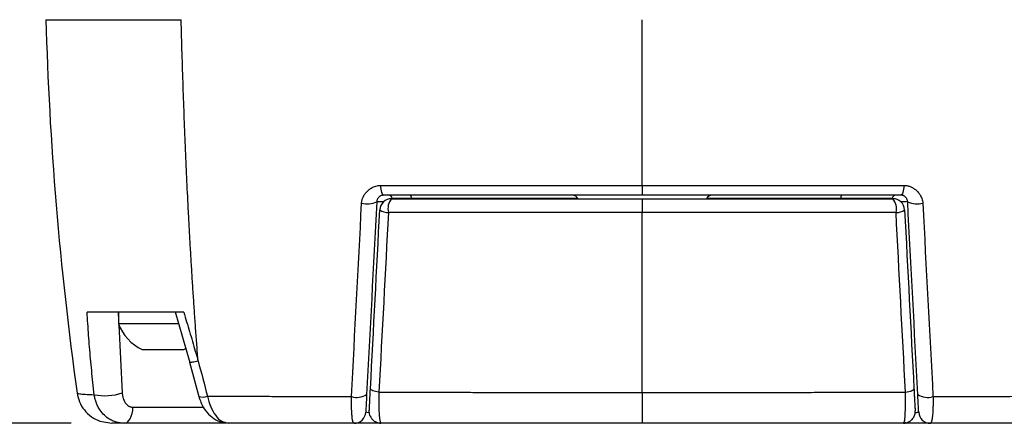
# Model space of a CAD drawing. Header units: millimetres. Extents: x 0 to 776, y 0 to 594.
# Tile 3 of 52: x 81 to 165, y 126 to 160. Entities that reach past the tile are written whole.
import ezdxf

# ---------------------------------------------------------------- set-up
doc = ezdxf.new("R2010")
doc.units = ezdxf.units.MM
doc.header["$LTSCALE"] = 2.75
doc.layers.add('DIMENSIONS', color=140, linetype='Continuous', lineweight=25)
doc.styles.add('SLDTEXTSTYLE0', font='TXT', dxfattribs={"width": 0.7})
doc.dimstyles.new('SLDDIMSTYLE0', dxfattribs={"dimtxt": 5.934521, "dimasz": 9.0805, "dimexe": 0, "dimexo": 0.0625, "dimgap": 1.48363, "dimtad": 0, "dimtih": 1, "dimtoh": 1, "dimdec": 1, "dimrnd": 1e-09, "dimzin": 4, "dimdsep": 46, "dimtxsty": 'SLDTEXTSTYLE0', "dimsah": 1, "dimcen": 0.09, "dimadec": 0, "dimazin": 1, "dimtfac": 1, "dimtdec": 1, "dimtofl": 0, "dimtmove": 0, "dimatfit": 3, "dimfxl": 0, "dimfrac": 2, "dimtolj": 1, "dimtzin": 12, "dimarcsym": 0})

# ---------------------------------------------------------------- blocks, each defined once
blk = doc.blocks.new('_D')
at = {"layer": 'DIMENSIONS'}
for p, q in [((80.683, 220.624), (55.622, 220.624)), ((64.353, 220.624), (64.353, 188.862)), ((55.535, 178.101), (53.543, 178.101)), ((53.543, 178.101), (53.543, 168.669)), ((73.17, 178.101), (75.163, 178.101)), ((75.163, 178.101), (75.163, 168.669)), ((53.543, 168.669), (55.535, 168.669)), ((75.163, 168.669), (73.17, 168.669)), ((64.353, 125.624), (64.353, 167.341)), ((85.152, 125.624), (55.622, 125.624))]:
    blk.add_line(p, q, dxfattribs=at)
for points in [[(64.353, 220.624), (62.956, 211.543), (65.75, 211.543)], [(64.353, 125.624), (65.75, 134.704), (62.956, 134.704)]]:
    blk.add_solid(points, dxfattribs=at)
at = {"layer": 'DIMENSIONS', "char_height": 5.8208, "attachment_point": 1, "style": 'SLDTEXTSTYLE0'}
for s, insert in [('95.0', (55.535, 186.933)), ('3.74', (55.535, 176.173))]:
    blk.add_mtext(s, dxfattribs=dict(at, insert=insert))
blk = doc.blocks.new('_D_2')
at = {"layer": 'DIMENSIONS'}
for p, q in [((103.833, 277.624), (28.833, 277.624)), ((37.565, 277.624), (37.565, 217.158)), ((28.747, 206.398), (26.754, 206.398)), ((26.754, 206.398), (26.754, 196.966)), ((46.382, 206.398), (48.375, 206.398)), ((48.375, 206.398), (48.375, 196.966)), ((26.754, 196.966), (28.747, 196.966)), ((48.375, 196.966), (46.382, 196.966)), ((37.565, 125.624), (37.565, 195.637)), ((85.152, 125.624), (28.833, 125.624))]:
    blk.add_line(p, q, dxfattribs=at)
for points in [[(37.565, 277.624), (36.168, 268.543), (38.962, 268.543)], [(37.565, 125.624), (38.962, 134.704), (36.168, 134.704)]]:
    blk.add_solid(points, dxfattribs=at)
at = {"layer": 'DIMENSIONS', "char_height": 5.8208, "attachment_point": 1, "style": 'SLDTEXTSTYLE0'}
for s, insert in [('152.0', (26.279, 215.23)), ('5.98', (28.747, 204.469))]:
    blk.add_mtext(s, dxfattribs=dict(at, insert=insert))

msp = doc.modelspace()

# ---------------------------------------------------------------- linework, layer by layer
for p, q in [((134.009, 145.946), (134.009, 145.124)), ((114.272, 144.834), (112.62, 144.834)), ((128.505, 144.834), (114.272, 144.834)), ((134.009, 144.824), (134.009, 143.637)), ((151, 144.834), (139.514, 144.834)), ((155.399, 144.834), (151, 144.834)), ((89.171, 135.124), (89.209, 134.392)), ((89.209, 135.124), (89.209, 134.124)), ((94.061, 135.156), (95.305, 130.818)), ((94.385, 134.124), (89.209, 134.124)), ((89.228, 134.039), (89.533, 128.215)), ((91.228, 131.924), (93.009, 131.924)), ((93.009, 131.924), (94.791, 131.924)), ((94.791, 131.924), (94.977, 132.02)), ((95.298, 130.844), (96.075, 127.916)), ((85.673, 128.207), (85.69, 128.198)), ((134.009, 128.259), (134.009, 125.624)), ((90.451, 126.993), (96.526, 126.993)), ((110.457, 126.563), (110.68, 126.56)), ((87.62, 125.809), (88.644, 125.624)), ((98.44, 125.624), (89.717, 125.624)), ((98.3, 125.714), (98.584, 125.624)), ((111.503, 125.624), (111.379, 125.624)), ((156.356, 125.624), (156.401, 125.714)), ((156.64, 125.624), (156.516, 125.624))]:
    msp.add_line(p, q)
at = {"flags": 128}
for points in [[(111.623, 145.958), (111.635, 145.788), (111.656, 145.629), (111.684, 145.485), (111.719, 145.36), (111.759, 145.259), (111.804, 145.185), (111.851, 145.139), (111.901, 145.124)], [(156.396, 145.958), (156.384, 145.788), (156.363, 145.629), (156.335, 145.485), (156.3, 145.36), (156.26, 145.259), (156.215, 145.185), (156.167, 145.139), (156.118, 145.124)], [(114.272, 144.834), (114.27, 144.891), (114.264, 144.946), (114.256, 144.996), (114.244, 145.039), (114.23, 145.075), (114.214, 145.102), (114.197, 145.118), (114.18, 145.124)], [(111.489, 128.287), (111.337, 128.309), (111.195, 128.338), (111.069, 128.371), (110.962, 128.408), (110.875, 128.449), (110.813, 128.491), (110.775, 128.535), (110.764, 128.578)], [(156.53, 128.287), (156.682, 128.309), (156.823, 128.338), (156.95, 128.371), (157.057, 128.408), (157.143, 128.449), (157.206, 128.491), (157.243, 128.535), (157.255, 128.578)], [(89.717, 125.624), (89.853, 125.649), (89.984, 125.726), (90.106, 125.85), (90.215, 126.018), (90.306, 126.224), (90.378, 126.46), (90.426, 126.72), (90.451, 126.993)], [(110.722, 126.285), (110.674, 126.474), (110.665, 126.676)], [(157.297, 126.286), (157.344, 126.474), (157.354, 126.676)], [(111.449, 125.647), (111.44, 125.642), (111.379, 125.624)]]:
    msp.add_lwpolyline(points, dxfattribs=at)
for centre, radius, start, end in [((112.32, 144.824), 0.3, 2, 90), ((128.051, 144.624), 0.5, 24.89393, 90), ((139.968, 144.624), 0.5, 90, 156.35244), ((151.33, 144.899), 0.336, 138.10514, 191.14756), ((155.699, 144.824), 0.3, 90, 178), ((110.487, 146.322), 1.945, 255.65005, 294.74949), ((112.565, 143.824), 1, 90, 177), ((113.615, 143.965), 1.357, 140.76206, 193.53807), ((154.403, 143.965), 1.357, 346.46193, 39.23794), ((155.454, 143.824), 1, 3, 90), ((157.532, 146.322), 1.945, 245.25051, 284.34995), ((112.21, 144.654), 1.01, 230.38587, 274.91285), ((155.809, 144.654), 1.01, 265.08715, 309.61413), ((93.009, 135.584), 4.071, 201.0267, 244.05313), ((88.055, 132.693), 4.716, 258.76938, 288.26367), ((109.594, 129.355), 1.518, 252.47447, 303.82589), ((158.425, 129.355), 1.518, 236.17411, 287.52553), ((96.398, 128.955), 1.088, 252.68468, 292.91805), ((109.36, 126.624), 1, 270, 357), ((158.658, 126.624), 1, 183, 270), ((111.663, 126.624), 1, 238.13923, 270), ((156.356, 126.624), 1, 270, 301.90837), ((156.669, 125.812), 0.191, 212.88407, 261.383)]:
    msp.add_arc(centre, radius, start, end)
for points, knots in [([(83.009, 160.124), (83.143, 155.006), (83.429, 149.665), (84.324, 138.905), (84.933, 133.487), (85.673, 128.207)], [0, 0, 0, 0, 0.5, 0.5, 1, 1, 1, 1]), ([(83.009, 160.124), (83.009, 160.124), (83.012, 160.124), (83.134, 160.124), (83.253, 160.124), (83.659, 160.124), (83.947, 160.124), (84.698, 160.124), (85.162, 160.124), (86.243, 160.124), (86.861, 160.124), (88.209, 160.124), (88.939, 160.124), (90.469, 160.124), (91.267, 160.124), (92.897, 160.124), (93.728, 160.124), (94.569, 160.124)], [0, 0, 0, 0, 0.125, 0.125, 0.25, 0.25, 0.375, 0.375, 0.5, 0.5, 0.625, 0.625, 0.75, 0.75, 0.875, 0.875, 1, 1, 1, 1]), ([(96.021, 130.926), (95.985, 131.39), (95.914, 132.319), (95.811, 133.717), (95.713, 135.121), (95.618, 136.53), (95.527, 137.947), (95.439, 139.372), (95.355, 140.805), (95.274, 142.249), (95.177, 144.085), (95.066, 146.325), (94.947, 148.982), (94.839, 151.686), (94.739, 154.444), (94.649, 157.262), (94.596, 159.163), (94.569, 160.124)], [0, 0, 0, 0, 0.048222, 0.09653, 0.144959, 0.19354, 0.242309, 0.291299, 0.340545, 0.390081, 0.439943, 0.529361, 0.620067, 0.712268, 0.806177, 0.902012, 1, 1, 1, 1]), ([(110.005, 144.437), (110.008, 144.477), (110.014, 144.556), (110.036, 144.674), (110.067, 144.79), (110.109, 144.906), (110.185, 145.073), (110.315, 145.282), (110.52, 145.509), (110.761, 145.699), (111.001, 145.828), (111.225, 145.907), (111.423, 145.95), (111.556, 145.955), (111.623, 145.958)], [0, 0, 0, 0, 0.047764, 0.095827, 0.144538, 0.19423, 0.245218, 0.369324, 0.496647, 0.624266, 0.750182, 0.835762, 0.91857, 1, 1, 1, 1]), ([(111.623, 145.958), (111.907, 145.958), (112.477, 145.957), (113.333, 145.956), (114.192, 145.955), (115.051, 145.955), (115.912, 145.954), (116.774, 145.953), (117.638, 145.953), (118.502, 145.952), (119.366, 145.951), (120.231, 145.951), (121.097, 145.95), (121.962, 145.95), (122.828, 145.949), (123.693, 145.949), (124.558, 145.948), (125.423, 145.948), (126.287, 145.948), (127.15, 145.947), (128.013, 145.947), (128.874, 145.947), (129.734, 145.947), (130.592, 145.946), (131.449, 145.946), (132.304, 145.946), (133.157, 145.946), (133.726, 145.946), (134.009, 145.946)], [0, 0, 0, 0, 0.0391939, 0.0783446, 0.1174504, 0.1565096, 0.1955207, 0.2344818, 0.2733911, 0.3122467, 0.3510465, 0.3897886, 0.4284709, 0.4670913, 0.5056476, 0.5441375, 0.582559, 0.6209095, 0.6591869, 0.6973889, 0.7355129, 0.7735568, 0.811518, 0.8493942, 0.8871829, 0.9248817, 0.9624882, 1, 1, 1, 1]), ([(134.009, 145.946), (134.317, 145.946), (134.932, 145.946), (135.857, 145.946), (136.784, 145.946), (137.713, 145.947), (138.643, 145.947), (139.576, 145.947), (140.509, 145.947), (141.444, 145.948), (142.38, 145.948), (143.316, 145.948), (144.253, 145.949), (145.191, 145.949), (146.129, 145.95), (147.066, 145.95), (148.004, 145.951), (148.941, 145.951), (149.877, 145.952), (150.813, 145.953), (151.748, 145.954), (152.681, 145.954), (153.613, 145.955), (154.543, 145.956), (155.471, 145.957), (156.088, 145.958), (156.396, 145.958)], [0, 0, 0, 0, 0.040642, 0.081395, 0.122256, 0.163222, 0.204289, 0.245455, 0.286717, 0.328071, 0.369514, 0.411044, 0.452658, 0.494352, 0.536125, 0.577972, 0.619891, 0.66188, 0.703937, 0.746057, 0.788239, 0.830481, 0.87278, 0.915135, 0.957542, 1, 1, 1, 1]), ([(156.396, 145.958), (156.436, 145.957), (156.515, 145.955), (156.633, 145.94), (156.75, 145.916), (156.867, 145.881), (157.038, 145.816), (157.255, 145.701), (157.496, 145.512), (157.702, 145.286), (157.847, 145.053), (157.94, 144.835), (157.995, 144.638), (158.008, 144.504), (158.014, 144.437)], [0, 0, 0, 0, 0.048477, 0.09727, 0.146687, 0.197025, 0.248565, 0.374294, 0.501647, 0.629089, 0.753314, 0.837908, 0.919615, 1, 1, 1, 1]), ([(111.901, 145.124), (111.88, 145.123), (111.834, 145.122), (111.761, 145.109), (111.676, 145.083), (111.584, 145.037), (111.492, 144.969), (111.411, 144.878), (111.351, 144.772), (111.313, 144.665), (111.305, 144.59), (111.302, 144.555)], [0, 0, 0, 0, 0.066388, 0.149596, 0.249663, 0.366608, 0.500439, 0.648568, 0.780876, 0.897806, 1, 1, 1, 1]), ([(156.717, 144.555), (156.716, 144.575), (156.712, 144.618), (156.698, 144.683), (156.675, 144.752), (156.64, 144.823), (156.592, 144.895), (156.518, 144.977), (156.408, 145.056), (156.295, 145.1), (156.197, 145.12), (156.147, 145.122), (156.118, 145.124)], [0, 0, 0, 0, 0.057981, 0.124936, 0.201067, 0.28651, 0.381361, 0.485689, 0.66204, 0.83967, 0.907844, 1, 1, 1, 1]), ([(111.907, 144.561), (111.829, 144.562), (111.601, 144.563), (111.401, 144.562), (111.364, 144.559), (111.351, 144.558)], [0, 0, 0, 0, 0.258635, 0.750526, 1, 1, 1, 1]), ([(112.565, 144.824), (116.07, 144.824), (119.611, 144.824), (126.759, 144.824), (130.367, 144.824), (134.009, 144.824)], [0, 0, 0, 0, 0.5, 0.5, 1, 1, 1, 1]), ([(134.009, 144.824), (137.652, 144.824), (141.26, 144.824), (148.408, 144.824), (151.949, 144.824), (155.454, 144.824)], [0, 0, 0, 0, 0.5, 0.5, 1, 1, 1, 1]), ([(156.617, 144.56), (156.54, 144.561), (156.426, 144.563), (156.199, 144.562), (156.124, 144.561)], [0, 0, 0, 0, 0.670084, 1, 1, 1, 1]), ([(134.009, 143.637), (133.71, 143.637), (133.111, 143.637), (132.212, 143.637), (131.311, 143.638), (130.408, 143.638), (129.503, 143.638), (128.598, 143.638), (127.691, 143.638), (126.784, 143.639), (125.875, 143.639), (124.967, 143.639), (124.058, 143.64), (123.149, 143.64), (122.239, 143.641), (121.331, 143.641), (120.422, 143.642), (119.514, 143.642), (118.607, 143.643), (117.701, 143.643), (116.796, 143.644), (115.893, 143.645), (114.991, 143.645), (114.09, 143.646), (113.192, 143.647), (112.595, 143.648), (112.296, 143.648)], [0, 0, 0, 0, 0.040815, 0.081726, 0.122729, 0.163822, 0.205001, 0.246263, 0.287606, 0.329026, 0.370521, 0.412087, 0.453721, 0.495422, 0.537185, 0.579009, 0.62089, 0.662826, 0.704814, 0.746853, 0.788938, 0.831069, 0.873243, 0.915457, 0.95771, 1, 1, 1, 1]), ([(155.722, 143.648), (155.447, 143.648), (154.896, 143.647), (154.067, 143.646), (153.236, 143.646), (152.404, 143.645), (151.57, 143.644), (150.735, 143.644), (149.9, 143.643), (149.063, 143.642), (148.225, 143.642), (147.387, 143.641), (146.548, 143.641), (145.709, 143.64), (144.87, 143.64), (144.031, 143.64), (143.192, 143.639), (142.353, 143.639), (141.514, 143.639), (140.676, 143.638), (139.839, 143.638), (139.003, 143.638), (138.167, 143.638), (137.333, 143.638), (136.5, 143.638), (135.668, 143.637), (134.838, 143.637), (134.286, 143.637), (134.009, 143.637)], [0, 0, 0, 0, 0.039038, 0.078045, 0.117019, 0.155959, 0.194863, 0.233729, 0.272556, 0.311341, 0.350083, 0.38878, 0.427429, 0.46603, 0.504578, 0.543073, 0.581512, 0.619893, 0.658214, 0.696472, 0.734665, 0.772791, 0.810847, 0.848831, 0.886741, 0.924574, 0.962328, 1, 1, 1, 1]), ([(94.789, 135.124), (94.641, 135.124), (94.346, 135.124), (93.913, 135.124), (93.492, 135.124), (93.082, 135.124), (92.685, 135.124), (92.298, 135.124), (91.924, 135.124), (91.561, 135.124), (91.21, 135.124), (90.87, 135.124), (90.542, 135.124), (90.226, 135.124), (89.818, 135.124), (89.33, 135.124), (88.776, 135.124), (88.257, 135.124), (87.772, 135.124), (87.322, 135.124), (86.904, 135.124), (86.656, 135.124), (86.531, 135.124)], [0, 0, 0, 0, 0.04158, 0.082561, 0.122957, 0.162784, 0.20206, 0.240801, 0.279026, 0.316754, 0.354005, 0.390799, 0.427158, 0.463103, 0.498657, 0.57009, 0.641319, 0.712505, 0.783807, 0.855386, 0.927399, 1, 1, 1, 1]), ([(87.136, 128.068), (87.098, 128.412), (87.022, 129.099), (86.917, 130.124), (86.822, 131.141), (86.735, 132.149), (86.657, 133.149), (86.588, 134.14), (86.55, 134.797), (86.531, 135.124)], [0, 0, 0, 0, 0.146113, 0.291159, 0.435126, 0.578002, 0.719777, 0.860445, 1, 1, 1, 1]), ([(94.789, 135.124), (94.874, 134.847), (95.044, 134.294), (95.293, 133.459), (95.54, 132.62), (95.783, 131.775), (95.941, 131.209), (96.021, 130.926)], [0, 0, 0, 0, 0.197885, 0.396772, 0.596714, 0.797769, 1, 1, 1, 1]), ([(96.021, 130.926), (95.933, 130.907), (95.748, 130.869), (95.522, 130.833), (95.365, 130.821), (95.291, 130.826), (95.303, 130.843), (95.305, 130.846)], [0, 0, 0, 0, 0.214382, 0.449245, 0.700063, 0.959692, 1, 1, 1, 1]), ([(85.679, 128.202), (85.732, 127.952), (85.842, 127.438), (86.268, 126.738), (86.867, 126.146), (87.375, 125.916), (87.627, 125.801)], [0, 0, 0, 0, 0.238101, 0.48928, 0.746143, 1, 1, 1, 1]), ([(85.69, 128.198), (85.693, 128.195), (85.701, 128.187), (85.864, 128.144), (86.3, 128.101), (86.855, 128.079), (87.136, 128.068)], [0, 0, 0, 0, 0.134524, 0.415154, 0.704093, 1, 1, 1, 1]), ([(89.717, 125.624), (89.668, 125.625), (89.569, 125.626), (89.419, 125.64), (89.266, 125.663), (89.109, 125.697), (88.951, 125.743), (88.727, 125.825), (88.395, 125.99), (87.997, 126.294), (87.663, 126.688), (87.437, 127.073), (87.292, 127.417), (87.192, 127.742), (87.155, 127.962), (87.136, 128.068)], [0, 0, 0, 0, 0.038235, 0.077877, 0.118921, 0.161355, 0.205155, 0.250282, 0.351237, 0.500248, 0.643367, 0.750094, 0.838591, 0.921952, 1, 1, 1, 1]), ([(89.533, 128.215), (89.536, 128.175), (89.543, 128.095), (89.56, 127.981), (89.581, 127.874), (89.618, 127.736), (89.682, 127.568), (89.787, 127.381), (89.919, 127.216), (90.062, 127.103), (90.199, 127.036), (90.322, 127), (90.408, 126.995), (90.451, 126.993)], [0, 0, 0, 0, 0.06626, 0.129646, 0.190406, 0.248826, 0.371262, 0.499967, 0.631883, 0.758564, 0.841241, 0.921112, 1, 1, 1, 1]), ([(110.439, 128.094), (110.43, 127.925), (110.421, 127.762), (110.403, 127.402), (110.393, 127.212), (110.376, 126.902), (110.37, 126.778), (110.361, 126.614), (110.359, 126.571), (110.359, 126.571)], [0, 0, 0, 0, 0.189706, 0.189706, 0.456566, 0.456566, 0.728418, 0.728418, 1, 1, 1, 1]), ([(110.665, 126.676), (110.665, 126.676), (110.667, 126.72), (110.676, 126.898), (110.683, 127.027), (110.701, 127.367), (110.711, 127.57), (110.736, 128.043), (110.75, 128.3), (110.764, 128.578)], [0, 0, 0, 0, 0.25, 0.25, 0.5, 0.5, 0.75, 0.75, 1, 1, 1, 1]), ([(111.489, 128.287), (111.488, 128.229), (111.486, 128.109), (111.482, 127.927), (111.479, 127.736), (111.476, 127.538), (111.475, 127.334), (111.477, 127.128), (111.48, 126.921), (111.487, 126.717), (111.497, 126.519), (111.511, 126.331), (111.528, 126.157), (111.548, 126.002), (111.57, 125.868), (111.594, 125.761), (111.618, 125.683), (111.642, 125.633), (111.656, 125.627), (111.663, 125.624)], [0, 0, 0, 0, 0.038086, 0.078952, 0.122662, 0.169263, 0.218781, 0.271211, 0.32652, 0.384633, 0.445437, 0.508769, 0.574423, 0.642142, 0.711625, 0.782532, 0.854493, 0.927116, 1, 1, 1, 1]), ([(111.489, 128.287), (111.766, 128.286), (112.319, 128.285), (113.154, 128.283), (113.992, 128.281), (114.834, 128.279), (115.679, 128.277), (116.528, 128.275), (117.381, 128.274), (118.237, 128.272), (119.095, 128.271), (119.957, 128.269), (120.822, 128.268), (121.689, 128.267), (122.558, 128.266), (123.43, 128.265), (124.304, 128.264), (125.18, 128.263), (126.058, 128.262), (126.937, 128.261), (127.818, 128.261), (128.7, 128.26), (129.583, 128.26), (130.467, 128.26), (131.352, 128.259), (132.238, 128.259), (133.123, 128.259), (133.714, 128.259), (134.009, 128.259)], [0, 0, 0, 0, 0.0378379, 0.0757431, 0.1137141, 0.151749, 0.1898461, 0.2280035, 0.266219, 0.3044905, 0.3428158, 0.3811927, 0.4196185, 0.458091, 0.4966074, 0.5351652, 0.5737615, 0.6123935, 0.6510583, 0.6897529, 0.7284742, 0.7672191, 0.8059844, 0.8447669, 0.883563, 0.9223696, 0.9611831, 1, 1, 1, 1]), ([(134.009, 128.259), (134.305, 128.259), (134.895, 128.259), (135.781, 128.259), (136.667, 128.259), (137.551, 128.26), (138.436, 128.26), (139.319, 128.26), (140.201, 128.261), (141.082, 128.261), (141.961, 128.262), (142.839, 128.263), (143.715, 128.264), (144.589, 128.265), (145.461, 128.266), (146.33, 128.267), (147.197, 128.268), (148.062, 128.269), (148.923, 128.271), (149.782, 128.272), (150.638, 128.274), (151.49, 128.275), (152.34, 128.277), (153.185, 128.279), (154.027, 128.281), (154.865, 128.283), (155.7, 128.285), (156.253, 128.286), (156.53, 128.287)], [0, 0, 0, 0, 0.038817, 0.07763, 0.116437, 0.155233, 0.194016, 0.232781, 0.271526, 0.310247, 0.348942, 0.387607, 0.426239, 0.464835, 0.503393, 0.541909, 0.580381, 0.618807, 0.657184, 0.69551, 0.733781, 0.771997, 0.810154, 0.848251, 0.886286, 0.924257, 0.962162, 1, 1, 1, 1]), ([(156.401, 125.714), (156.417, 125.735), (156.467, 125.802), (156.507, 126.309), (156.533, 127.16), (156.531, 127.906), (156.53, 128.287)], [0, 0, 0, 0, 0.1367528, 0.4293712, 0.7087534, 1, 1, 1, 1]), ([(157.255, 128.578), (157.262, 128.439), (157.269, 128.305), (157.282, 128.046), (157.289, 127.921), (157.301, 127.687), (157.307, 127.578), (157.318, 127.375), (157.323, 127.28), (157.336, 127.027), (157.343, 126.897), (157.352, 126.72), (157.354, 126.676), (157.354, 126.676)], [0, 0, 0, 0, 0.125, 0.125, 0.25, 0.25, 0.375, 0.375, 0.5, 0.5, 0.75, 0.75, 1, 1, 1, 1]), ([(157.66, 126.571), (157.66, 126.571), (157.658, 126.608), (157.65, 126.752), (157.645, 126.86), (157.63, 127.133), (157.622, 127.298), (157.602, 127.667), (157.591, 127.876), (157.58, 128.094)], [0, 0, 0, 0, 0.252581, 0.252581, 0.507836, 0.507836, 0.75361, 0.75361, 1, 1, 1, 1]), ([(96.075, 127.916), (96.194, 127.58), (96.417, 126.953), (97.028, 126.259), (97.654, 125.821), (98.106, 125.716), (98.313, 125.668)], [0, 0, 0, 0, 0.307615, 0.573411, 0.803649, 1, 1, 1, 1]), ([(96.822, 127.952), (97.075, 127.951), (97.583, 127.948), (98.353, 127.945), (99.131, 127.941), (99.919, 127.938), (100.715, 127.935), (101.52, 127.931), (102.333, 127.928), (103.155, 127.925), (103.986, 127.922), (104.824, 127.92), (105.671, 127.917), (106.526, 127.914), (107.389, 127.912), (108.259, 127.909), (108.844, 127.908), (109.137, 127.907)], [0, 0, 0, 0, 0.064369, 0.129066, 0.194093, 0.259449, 0.325135, 0.391151, 0.457497, 0.524171, 0.591173, 0.658503, 0.726158, 0.794137, 0.862439, 0.93106, 1, 1, 1, 1]), ([(96.822, 127.952), (96.903, 127.631), (97.065, 126.989), (97.514, 126.248), (97.949, 125.795), (98.214, 125.734), (98.3, 125.714)], [0, 0, 0, 0, 0.288352, 0.575235, 0.862049, 1, 1, 1, 1]), ([(109.36, 125.624), (109.354, 125.625), (109.342, 125.626), (109.323, 125.642), (109.305, 125.666), (109.286, 125.702), (109.268, 125.748), (109.251, 125.805), (109.235, 125.873), (109.22, 125.953), (109.207, 126.043), (109.196, 126.143), (109.186, 126.278), (109.176, 126.459), (109.162, 126.698), (109.15, 126.966), (109.14, 127.261), (109.135, 127.575), (109.136, 127.797), (109.137, 127.907)], [0, 0, 0, 0, 0.042605, 0.085957, 0.130008, 0.174701, 0.219976, 0.265763, 0.311991, 0.358582, 0.405455, 0.452526, 0.499708, 0.579286, 0.66111, 0.744692, 0.82946, 0.914782, 1, 1, 1, 1]), ([(158.882, 127.907), (158.883, 127.854), (158.884, 127.744), (158.886, 127.577), (158.887, 127.401), (158.886, 127.219), (158.883, 127.033), (158.878, 126.844), (158.869, 126.656), (158.857, 126.473), (158.841, 126.297), (158.821, 126.133), (158.798, 125.986), (158.771, 125.859), (158.743, 125.756), (158.714, 125.68), (158.685, 125.633), (158.667, 125.627), (158.658, 125.624)], [0, 0, 0, 0, 0.040673, 0.084474, 0.13148, 0.181742, 0.235283, 0.292086, 0.352095, 0.415201, 0.481241, 0.549991, 0.62117, 0.694437, 0.769399, 0.845623, 0.922648, 1, 1, 1, 1]), ([(158.882, 127.907), (159.157, 127.908), (159.705, 127.909), (160.522, 127.912), (161.332, 127.914), (162.135, 127.916), (162.931, 127.919), (163.72, 127.921), (164.501, 127.924), (165.276, 127.927), (166.043, 127.93), (166.802, 127.933), (167.554, 127.936), (168.298, 127.939), (169.034, 127.942), (169.763, 127.945), (170.484, 127.949), (170.959, 127.951), (171.196, 127.952)], [0, 0, 0, 0, 0.06464, 0.129001, 0.193081, 0.256878, 0.32039, 0.383616, 0.446556, 0.509207, 0.57157, 0.633643, 0.695427, 0.756921, 0.818125, 0.879039, 0.939664, 1, 1, 1, 1]), ([(157.339, 126.56), (157.428, 126.56), (157.575, 126.561), (157.602, 126.565), (157.613, 126.567)], [0, 0, 0, 0, 0.6073174, 1, 1, 1, 1]), ([(111.379, 125.624), (111.062, 125.624), (110.759, 125.624), (110.233, 125.624), (110.003, 125.624), (109.644, 125.624), (109.512, 125.624), (109.386, 125.624), (109.36, 125.624), (109.36, 125.624)], [0, 0, 0, 0, 0.272726, 0.272726, 0.545468, 0.545468, 0.817993, 0.817993, 1, 1, 1, 1]), ([(110.72, 126.291), (110.764, 126.196), (110.852, 126.005), (111.084, 125.802), (111.351, 125.68), (111.537, 125.673), (111.627, 125.67)], [0, 0, 0, 0, 0.256831, 0.516193, 0.766709, 1, 1, 1, 1]), ([(134.009, 125.624), (130.222, 125.624), (126.459, 125.624), (120.851, 125.624), (118.987, 125.624), (115.299, 125.624), (113.472, 125.624), (111.663, 125.624)], [0, 0, 0, 0, 0.5, 0.5, 0.75, 0.75, 1, 1, 1, 1]), ([(156.356, 125.624), (152.738, 125.624), (149.056, 125.624), (143.439, 125.624), (141.559, 125.624), (137.791, 125.624), (135.903, 125.624), (134.009, 125.624)], [0, 0, 0, 0, 0.5, 0.5, 0.75, 0.75, 1, 1, 1, 1]), ([(156.393, 125.67), (156.483, 125.673), (156.669, 125.68), (156.936, 125.802), (157.167, 126.006), (157.255, 126.197), (157.299, 126.292)], [0, 0, 0, 0, 0.233335, 0.4838633, 0.7432022, 1, 1, 1, 1]), ([(158.658, 125.624), (158.658, 125.624), (158.601, 125.624), (158.379, 125.624), (158.211, 125.624), (157.792, 125.624), (157.535, 125.624), (157.06, 125.624), (156.853, 125.624), (156.64, 125.624)], [0, 0, 0, 0, 0.272726, 0.272726, 0.545468, 0.545468, 0.817993, 0.817993, 1, 1, 1, 1])]:
    msp.add_open_spline(points, degree=3, knots=knots)
for points in [[(134.009, 145.946), (134.009, 150.618), (134.009, 155.316), (134.009, 160.124)], [(134.009, 145.124), (126.488, 145.124), (119.118, 145.124), (111.901, 145.124)], [(156.118, 145.124), (148.901, 145.124), (141.531, 145.124), (134.009, 145.124)], [(109.137, 127.907), (109.434, 133.442), (109.723, 138.906), (110.005, 144.437)], [(111.302, 144.555), (111.011, 139.02), (110.724, 133.533), (110.439, 128.094)], [(157.58, 128.094), (157.295, 133.533), (157.007, 139.02), (156.717, 144.555)], [(158.014, 144.437), (158.296, 138.906), (158.585, 133.442), (158.882, 127.907)], [(110.764, 128.578), (111.029, 133.635), (111.297, 138.737), (111.566, 143.876)], [(112.296, 143.648), (112.033, 138.519), (111.764, 133.435), (111.489, 128.287)], [(134.009, 128.259), (134.009, 133.442), (134.009, 138.532), (134.009, 143.637)], [(156.53, 128.287), (156.254, 133.435), (155.986, 138.519), (155.722, 143.648)], [(156.453, 143.876), (156.722, 138.737), (156.99, 133.635), (157.255, 128.578)], [(96.021, 130.926), (96.297, 129.935), (96.564, 128.944), (96.822, 127.952)], [(89.717, 125.624), (88.788, 125.624), (88.644, 125.624), (88.644, 125.624)], [(109.36, 125.624), (105.638, 125.624), (102.041, 125.624), (98.584, 125.624)], [(169.435, 125.624), (165.965, 125.624), (162.368, 125.624), (158.658, 125.624)]]:
    msp.add_open_spline(points, degree=3)

# ---------------------------------------------------------------- dimensions: what is measured, and where the dimension line sits
at = {"layer": 'DIMENSIONS'}
for base, p1, picture, middle in [((37.565, 125.624), (107.326, 277.624), '_D_2', (37.565, 206.398)), ((64.353, 125.624), (84.175, 220.624), '_D', (64.353, 178.101))]:
    dim = msp.add_linear_dim(base=base, p1=p1, p2=(88.644, 125.624), angle=90, dimstyle='SLDDIMSTYLE0', dxfattribs=at)
    dim.commit()
    dim.dimension.update_dxf_attribs({"geometry": picture, "text_midpoint": middle, "dimtype": 160})

doc.saveas('drawing.dxf')
